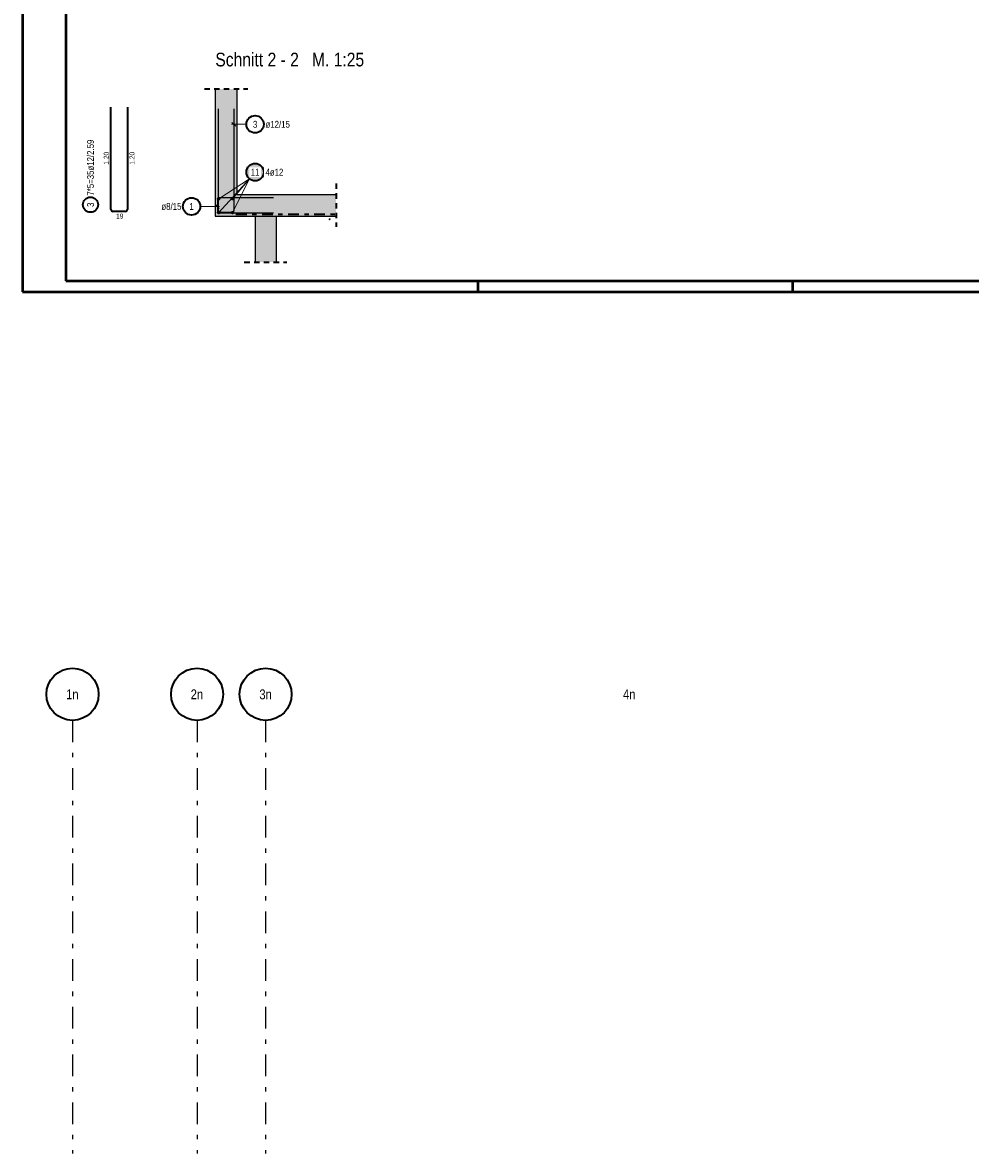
# Model space of a CAD drawing. Header units: millimetres. Extents: x -434 to 93, y -20 to 74.
# Tile 2 of 26: x 0 to 22, y -20 to 6. Entities that reach past the tile are written whole.
import ezdxf
from ezdxf.enums import TextEntityAlignment as Align

# ---------------------------------------------------------------- set-up
doc = ezdxf.new("R2010")
doc.units = ezdxf.units.MM
for name, pattern in [('DASHDOT', [1, 0.5, -0.25, 0, -0.25]), ('DASHDOTX2', [2, 1, -0.5, 0, -0.5]), ('HIDDEN', [0.375, 0.25, -0.125])]:
    doc.linetypes.add(name, pattern=pattern)
doc.layers.add('Achsen', color=7, linetype='Continuous', lineweight=20)
doc.layers.add('nplo Bewehrung', color=7, linetype='Continuous', lineweight=20)
doc.styles.add('Arial Narrow', font='ARIALN.TTF')

msp = doc.modelspace()

# ---------------------------------------------------------------- hatches: boundary and pattern name
at = {"lineweight": 13, "true_color": 0xd7ffd7}
for points in [[(4.939127, 2.24358), (4.939127, 4.67358), (4.439127, 4.67358), (4.439127, 2.24358)], [(4.439145, 1.743592), (7.224263, 1.743592), (7.224263, 2.243592), (4.439145, 2.243592)], [(5.359904, 0.68181), (5.839904, 0.68181), (5.839904, 1.74358), (5.359904, 1.74358)]]:
    msp.add_hatch(color=254, dxfattribs=at).paths.add_polyline_path(points)
at = {"lineweight": 50, "true_color": 0xffffff}
msp.add_hatch(color=7, dxfattribs=at).paths.add_polyline_path([(5.578219, 2.755173), (5.578085, 2.762851), (5.577683, 2.77052), (5.577014, 2.778169), (5.576078, 2.785791), (5.574877, 2.793376), (5.573412, 2.800914), (5.571684, 2.808396), (5.569697, 2.815813), (5.567452, 2.823157), (5.564952, 2.830418), (5.5622, 2.837587), (5.559199, 2.844655), (5.555954, 2.851615), (5.552468, 2.858457), (5.548745, 2.865173), (5.54479, 2.871755), (5.540607, 2.878196), (5.536203, 2.884486), (5.531582, 2.890619), (5.526749, 2.896586), (5.521711, 2.902382), (5.516474, 2.907998), (5.511044, 2.913428), (5.505428, 2.918665), (5.499632, 2.923703), (5.493665, 2.928536), (5.487532, 2.933157), (5.481242, 2.937561), (5.474801, 2.941744), (5.468219, 2.945699), (5.461503, 2.949422), (5.454661, 2.952908), (5.447701, 2.956153), (5.440633, 2.959154), (5.433464, 2.961906), (5.426203, 2.964406), (5.418859, 2.966651), (5.411442, 2.968638), (5.40396, 2.970366), (5.396422, 2.971831), (5.388837, 2.973032), (5.381215, 2.973968), (5.373566, 2.974637), (5.365897, 2.975039), (5.358219, 2.975173), (5.350541, 2.975039), (5.342873, 2.974637), (5.335223, 2.973968), (5.327601, 2.973032), (5.320017, 2.971831), (5.312479, 2.970366), (5.304996, 2.968638), (5.297579, 2.966651), (5.290235, 2.964406), (5.282975, 2.961906), (5.275806, 2.959154), (5.268737, 2.956153), (5.261777, 2.952908), (5.254935, 2.949422), (5.248219, 2.945699), (5.241637, 2.941744), (5.235197, 2.937561), (5.228906, 2.933157), (5.222774, 2.928536), (5.216806, 2.923703), (5.21101, 2.918665), (5.205394, 2.913428), (5.199964, 2.907998), (5.194727, 2.902382), (5.189689, 2.896586), (5.184857, 2.890619), (5.180235, 2.884486), (5.175831, 2.878196), (5.171649, 2.871755), (5.167694, 2.865173), (5.163971, 2.858457), (5.160484, 2.851615), (5.157239, 2.844655), (5.154239, 2.837587), (5.151487, 2.830418), (5.148987, 2.823157), (5.146742, 2.815813), (5.144754, 2.808396), (5.143027, 2.800914), (5.141561, 2.793376), (5.14036, 2.785791), (5.139424, 2.778169), (5.138755, 2.77052), (5.138353, 2.762851), (5.138219, 2.755173), (5.138353, 2.747495), (5.138755, 2.739827), (5.139424, 2.732177), (5.14036, 2.724555), (5.141561, 2.716971), (5.143027, 2.709433), (5.144754, 2.70195), (5.146742, 2.694533), (5.148987, 2.687189), (5.151487, 2.679929), (5.154239, 2.67276), (5.157239, 2.665691), (5.160484, 2.658732), (5.163971, 2.651889), (5.167694, 2.645173), (5.171649, 2.638591), (5.175831, 2.632151), (5.180235, 2.62586), (5.184857, 2.619728), (5.189689, 2.61376), (5.194727, 2.607964), (5.199964, 2.602348), (5.205394, 2.596918), (5.21101, 2.591681), (5.216806, 2.586643), (5.222774, 2.581811), (5.228906, 2.577189), (5.235197, 2.572785), (5.241637, 2.568603), (5.248219, 2.564648), (5.254935, 2.560925), (5.261777, 2.557439), (5.268737, 2.554193), (5.275806, 2.551193), (5.282975, 2.548441), (5.290235, 2.545941), (5.297579, 2.543696), (5.304996, 2.541708), (5.312479, 2.539981), (5.320017, 2.538516), (5.327601, 2.537314), (5.335223, 2.536378), (5.342873, 2.535709), (5.350541, 2.535307), (5.358219, 2.535173), (5.365897, 2.535307), (5.373566, 2.535709), (5.381215, 2.536378), (5.388837, 2.537314), (5.396422, 2.538516), (5.40396, 2.539981), (5.411442, 2.541708), (5.418859, 2.543696), (5.426203, 2.545941), (5.433464, 2.548441), (5.440633, 2.551193), (5.447701, 2.554193), (5.454661, 2.557439), (5.461503, 2.560925), (5.468219, 2.564648), (5.474801, 2.568603), (5.481242, 2.572785), (5.487532, 2.577189), (5.493665, 2.581811), (5.499632, 2.586643), (5.505428, 2.591681), (5.511044, 2.596918), (5.516474, 2.602348), (5.521711, 2.607964), (5.526749, 2.61376), (5.531582, 2.619728), (5.536203, 2.62586), (5.540607, 2.632151), (5.54479, 2.638591), (5.548745, 2.645173), (5.552468, 2.651889), (5.555954, 2.658732), (5.559199, 2.665691), (5.5622, 2.67276), (5.564952, 2.679929), (5.567452, 2.687189), (5.569697, 2.694533), (5.571684, 2.70195), (5.573412, 2.709433), (5.574877, 2.716971), (5.576078, 2.724555), (5.577014, 2.732177), (5.577683, 2.739827)])

# ---------------------------------------------------------------- linework, layer by layer
at = {"color": 4, "linetype": 'Continuous', "lineweight": 50}
for p, q in [((0, 42.05), (0, 0)), ((1, 41.8), (1, 0.25)), ((0, 0), (72.5, 0)), ((1, 0.25), (72.25, 0.25))]:
    msp.add_line(p, q, dxfattribs=at)
at = {"color": 2, "linetype": 'HIDDEN', "lineweight": 35, "ltscale": 0.5}
for p, q in [((4.189097, 4.67358), (5.189127, 4.67358)), ((7.224263, 2.493592), (7.224263, 1.493592)), ((5.109904, 0.68181), (6.089904, 0.68181))]:
    msp.add_line(p, q, dxfattribs=at)
at = {"color": 3, "linetype": 'Continuous', "lineweight": 25}
for p, q in [((4.439145, 4.67358), (4.439145, 2.243592)), ((4.939127, 4.67358), (4.939127, 2.24358)), ((4.439145, 2.243592), (4.439145, 1.743592)), ((4.939097, 2.243592), (7.224263, 2.243592)), ((4.439117, 1.743592), (5.359904, 1.743592)), ((5.359904, 1.74358), (5.359904, 0.68181)), ((5.839904, 1.743592), (7.224263, 1.743592)), ((5.839904, 1.74358), (5.839904, 0.68181))]:
    msp.add_line(p, q, dxfattribs=at)
at = {"color": 2, "linetype": 'Continuous', "lineweight": 35, "ltscale": 0.5}
for p, q in [((2.033681, 1.897075), (2.033681, 4.249075)), ((2.413663, 4.249075), (2.413663, 1.897075)), ((2.365663, 1.849075), (2.081681, 1.849075))]:
    msp.add_line(p, q, dxfattribs=at)
at = {"color": 3, "linetype": 'Continuous', "lineweight": 25, "ltscale": 0.5}
for p, q in [((4.511145, 1.87358), (4.511145, 4.21358)), ((4.867127, 4.21358), (4.867127, 1.87358)), ((4.822933, 3.901906), (4.911321, 3.813518)), ((4.487904, 2.13358), (4.487904, 1.85358)), ((5.779904, 2.16558), (4.519904, 2.16558)), ((4.532098, 1.921803), (4.44371, 2.010192)), ((4.819127, 1.82558), (4.559145, 1.82558)), ((4.519904, 1.82158), (5.779904, 1.82158))]:
    msp.add_line(p, q, dxfattribs=at)
at = {"color": 5, "linetype": 'Continuous', "lineweight": 18, "ltscale": 0.5}
for p, q in [((5.158219, 3.857712), (4.817127, 3.857712)), ((4.093731, 1.965997), (4.537904, 1.965997))]:
    msp.add_line(p, q, dxfattribs=at)
at = {"color": 2, "linetype": 'DASHDOT', "lineweight": 35, "ltscale": 0.5}
msp.add_line((4.917714, 1.787505), (7.224263, 1.787505), dxfattribs=at)
at = {"color": 3, "linetype": 'HIDDEN', "lineweight": 25, "ltscale": 0.5}
for p, q in [((5.359904, 1.743592), (5.364516, 1.743592)), ((5.364516, 1.743592), (5.378173, 1.743592)), ((5.378173, 1.743592), (5.400352, 1.743592)), ((5.400352, 1.743592), (5.430199, 1.743592)), ((5.430199, 1.743592), (5.466567, 1.743592)), ((5.466567, 1.743592), (5.50806, 1.743592)), ((5.50806, 1.743592), (5.553083, 1.743592)), ((5.553083, 1.743592), (5.599904, 1.743592)), ((5.599904, 1.743592), (5.646726, 1.743592)), ((5.646726, 1.743592), (5.691748, 1.743592)), ((5.691748, 1.743592), (5.733241, 1.743592)), ((5.733241, 1.743592), (5.76961, 1.743592)), ((5.76961, 1.743592), (5.799457, 1.743592)), ((5.799457, 1.743592), (5.821635, 1.743592)), ((5.821635, 1.743592), (5.835293, 1.743592)), ((5.835293, 1.743592), (5.839904, 1.743592))]:
    msp.add_line(p, q, dxfattribs=at)
at = {"color": 4, "linetype": 'Continuous', "lineweight": 50, "ltscale": 0.2}
for p, q in [((10.5, 0), (10.5, 0.25)), ((17.75, 0), (17.75, 0.25))]:
    msp.add_line(p, q, dxfattribs=at)
at = {"color": 9, "linetype": 'Continuous', "lineweight": 0}
for centre in [(4.439127, 4.67358), (4.439127, 2.24358)]:
    msp.add_circle(centre, 0.00222, dxfattribs=at)
at = {"color": 2, "linetype": 'Continuous', "lineweight": 35, "ltscale": 0.5}
for centre, radius in [((5.358219, 3.857712), 0.2), ((5.358219, 2.755173), 0.2), ((1.564172, 2.004804), 0.175), ((3.893731, 1.965997), 0.2)]:
    msp.add_circle(centre, radius, dxfattribs=at)
at = {"color": 4, "linetype": 'Continuous', "lineweight": 50, "ltscale": 0.5}
for centre, radius in [((4.519113, 2.14358), 0.012), ((4.519113, 2.14358), 0.012), ((4.519113, 2.14358), 0.0108), ((4.519113, 2.14358), 0.0084), ((4.519113, 2.14358), 0.006), ((4.519113, 2.14358), 0.0036), ((4.519113, 2.14358), 0.0012), ((4.839113, 2.14358), 0.012), ((4.839113, 2.14358), 0.012), ((4.839113, 2.14358), 0.0108), ((4.839113, 2.14358), 0.0084), ((4.839113, 2.14358), 0.006), ((4.839113, 2.14358), 0.0036), ((4.839113, 2.14358), 0.0012), ((4.519113, 1.82358), 0.012), ((4.519113, 1.82358), 0.012), ((4.519113, 1.82358), 0.0108), ((4.519113, 1.82358), 0.0084), ((4.519113, 1.82358), 0.006), ((4.519113, 1.82358), 0.0036), ((4.519113, 1.82358), 0.0012), ((4.839113, 1.82358), 0.012), ((4.839113, 1.82358), 0.012), ((4.839113, 1.82358), 0.0108), ((4.839113, 1.82358), 0.0084), ((4.839113, 1.82358), 0.006), ((4.839113, 1.82358), 0.0036), ((4.839113, 1.82358), 0.0012)]:
    msp.add_circle(centre, radius, dxfattribs=at)
at = {"color": 3, "linetype": 'Continuous', "lineweight": 25, "ltscale": 0.5}
for centre, radius, start, end in [((4.519904, 2.13358), 0.032, 90, 180), ((4.519904, 1.85358), 0.032, 180, 270), ((4.559145, 1.87358), 0.048, 180, 270), ((4.819127, 1.87358), 0.048, 270, 0)]:
    msp.add_arc(centre, radius, start, end, dxfattribs=at)
at = {"color": 2, "linetype": 'Continuous', "lineweight": 35, "ltscale": 0.5}
for centre, start, end in [((2.081681, 1.897075), 180, 270), ((2.365663, 1.897075), 270, 0)]:
    msp.add_arc(centre, 0.048, start, end, dxfattribs=at)
at = {"layer": 'Achsen', "color": 3, "linetype": 'DASHDOTX2', "lineweight": 25, "ltscale": 0.5}
for p, q in [((1.14992, -9.874592), (1.14992, -19.850394)), ((4.01992, -9.874592), (4.01992, -19.850394)), ((5.59992, -9.874592), (5.59992, -19.850394))]:
    msp.add_line(p, q, dxfattribs=at)
at = {"layer": 'Achsen', "color": 2, "linetype": 'Continuous', "lineweight": 35}
for centre in [(1.14992, -9.274592), (4.01992, -9.274592), (5.59992, -9.274592)]:
    msp.add_circle(centre, 0.6, dxfattribs=at)
at = {"layer": 'nplo Bewehrung', "color": 9, "linetype": 'Continuous', "lineweight": 0, "ltscale": 0.5}
for p, q in [((4.507117, 3.11358), (4.507117, 1.82158)), ((4.871098, 1.82158), (4.871098, 3.11358)), ((4.507117, 1.82158), (4.871098, 1.82158))]:
    msp.add_line(p, q, dxfattribs=at)
msp.add_circle((7.075707, 1.671592), 0.012, dxfattribs=at)
msp.add_circle((7.075707, 1.671592), 0.012, dxfattribs=at)

# ---------------------------------------------------------------- texts
at = {"color": 2, "lineweight": 35, "char_height": 0.1575, "attachment_point": 1, "line_spacing_factor": 0.9, "style": 'Arial Narrow'}
for s, insert in [('3', (5.308607, 3.936462)), ('ø12/15', (5.598219, 3.936462)), ('ø8/15', (3.198556, 2.044747)), ('1', (3.844118, 2.044747))]:
    msp.add_mtext(s, dxfattribs=dict(at, insert=insert))
at = {"color": 2, "lineweight": 35, "char_height": 0.1575, "attachment_point": 1, "rotation": 90, "line_spacing_factor": 0.9, "style": 'Arial Narrow'}
for s, insert in [('7*5=35ø12/2.59', (1.485422, 2.214804)), ('3', (1.485422, 1.955191))]:
    msp.add_mtext(s, dxfattribs=dict(at, insert=insert))
at = {"color": 3, "lineweight": 25, "char_height": 0.1125, "attachment_point": 1, "rotation": 90, "line_spacing_factor": 0.9, "style": 'Arial Narrow'}
for insert in [(1.871181, 2.925325), (2.463663, 2.925325)]:
    msp.add_mtext('1.20', dxfattribs=dict(at, insert=insert))
at = {"color": 3, "lineweight": 25, "insert": (2.152797, 1.799075), "char_height": 0.1125, "attachment_point": 1, "line_spacing_factor": 0.9, "style": 'Arial Narrow'}
msp.add_mtext('19', dxfattribs=at)
at = {"layer": 'Achsen', "color": 1, "lineweight": 70, "style": 'Arial Narrow'}
msp.add_text('Schnitt 2 - 2   M. 1:25', height=0.315, dxfattribs=at).set_placement((4.441347, 5.192136))
at = {"layer": 'Achsen', "color": 4, "lineweight": 50, "style": 'Arial Narrow'}
for s, p in [('1n', (1.14672, -9.274592)), ('2n', (4.01672, -9.274592)), ('3n', (5.59992, -9.274592)), ('4n', (13.97992, -9.274592))]:
    msp.add_text(s, height=0.225, dxfattribs=at).set_placement(p, align=Align.MIDDLE_CENTER)

# ---------------------------------------------------------------- next in the draw order: texts
at = {"color": 2, "lineweight": 35, "insert": (5.258994, 2.833923), "char_height": 0.1575, "attachment_point": 1, "line_spacing_factor": 0.9, "style": 'Arial Narrow', "bg_fill": 3, "box_fill_scale": 1.2, "bg_fill_color": 256, "bg_fill_true_color": 13158600, "bg_fill_transparency": 0}
msp.add_mtext('11', dxfattribs=at)

# ---------------------------------------------------------------- next in the draw order: linework, layer by layer
at = {"color": 5, "linetype": 'Continuous', "lineweight": 18, "ltscale": 0.5}
for p in [(4.519113, 1.82358), (4.519113, 2.14358), (4.839113, 2.14358), (4.839113, 1.82358)]:
    msp.add_line(p, (5.226104, 2.605021), dxfattribs=at)

# ---------------------------------------------------------------- next in the draw order: texts
at = {"color": 2, "lineweight": 35, "insert": (5.598219, 2.833923), "char_height": 0.1575, "attachment_point": 1, "line_spacing_factor": 0.9, "style": 'Arial Narrow', "bg_fill": 3, "box_fill_scale": 1.2, "bg_fill_color": 256, "bg_fill_true_color": 13158600, "bg_fill_transparency": 0}
msp.add_mtext('4ø12', dxfattribs=at)

doc.saveas('drawing.dxf')
